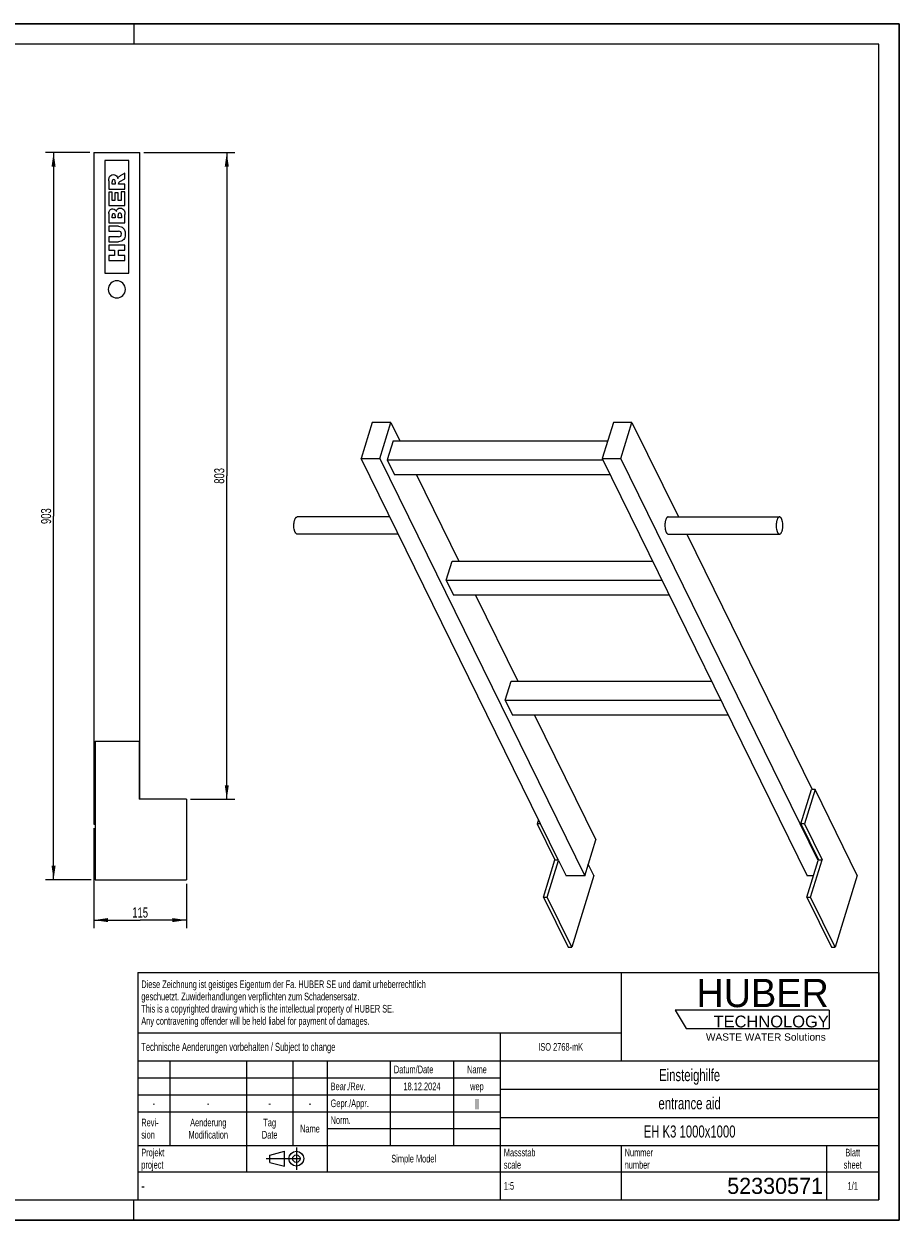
# Model space of a CAD drawing. Header units: millimetres. Extents: x 0 to 2100, y 0 to 1485.
# Tile 2 of 2: x 1014 to 2100, y 0 to 1485. Entities that reach past the tile are written whole.
import ezdxf

# ---------------------------------------------------------------- set-up
doc = ezdxf.new("R2010")
doc.units = ezdxf.units.MM
doc.header["$LTSCALE"] = 115.5
doc.linetypes.add('CENTER', pattern=[0.6, 0.375, -0.075, 0.075, -0.075])
doc.layers.get('0').update_dxf_attribs({"linetype": 'CONTINUOUS'})
for name, color, linetype in [('005_AXIS', 7, 'CONTINUOUS'), ('007_CURVES', 7, 'CONTINUOUS'), ('050_DIMENSIONING', 7, 'CONTINUOUS'), ('HUBER_Logo_BL0', 7, 'CONTINUOUS')]:
    doc.layers.add(name, color=color, linetype=linetype)
doc.styles.get("Standard").update_dxf_attribs({"font": 'txt', "width": 0.7})
doc.styles.add('TEXTSTYLE_2', font='txt')
doc.styles.add('TEXTSTYLE_3', font='arial.ttf')
doc.styles.add('TEXTSTYLE_4', font='txt', dxfattribs={"width": 0.8})
doc.styles.add('TEXTSTYLE_5', font='txt')
doc.dimstyles.new('DIMSTYLE_2', dxfattribs={"dimtxt": 12.5, "dimasz": 17.5, "dimexe": 2, "dimexo": 1, "dimtad": 1, "dimdec": 1, "dimtxsty": 'Standard', "dimblk": '_FILLED', "dimblk1": '_FILLED', "dimblk2": '_FILLED', "dimcen": 0.09, "dimazin": 2, "dimtp": 0.8, "dimtm": 0.8, "dimtfac": 1, "dimtdec": 1, "dimtofl": 0, "dimtmove": 0, "dimatfit": 3, "dimldrblk": '_FILLED', "dimfxl": 1, "dimtolj": 1, "dimarcsym": 0})
doc.dimstyles.new('DIMSTYLE_3', dxfattribs={"dimtxt": 12.5, "dimasz": 17.5, "dimexe": 2, "dimexo": 1, "dimtad": 1, "dimtxsty": 'Standard', "dimblk": '_FILLED', "dimblk1": '_FILLED', "dimblk2": '_FILLED', "dimcen": 0.09, "dimazin": 2, "dimtp": 0.3, "dimtm": 0.3, "dimtfac": 1, "dimtofl": 0, "dimtmove": 0, "dimatfit": 3, "dimldrblk": '_FILLED', "dimfxl": 1, "dimtolj": 1, "dimarcsym": 0})
doc.dimstyles.new('DIMSTYLE_5', dxfattribs={"dimtxt": 12.5, "dimasz": 17.5, "dimexe": 2, "dimexo": 1, "dimtad": 1, "dimtxsty": 'Standard', "dimblk": '_FILLED', "dimblk1": '_FILLED', "dimblk2": '_FILLED', "dimcen": 0.09, "dimazin": 2, "dimtp": 0.8, "dimtm": 0.8, "dimtfac": 1, "dimtofl": 0, "dimtmove": 0, "dimatfit": 3, "dimldrblk": '_FILLED', "dimfxl": 1, "dimtolj": 1, "dimarcsym": 0})

# ---------------------------------------------------------------- blocks, each defined once
blk = doc.blocks.new('HUBER_LOGO_BL0', base_point=(1918.7, 251.9))
at = {"layer": 'HUBER_Logo_BL0', "color": 5, "linetype": 'Continuous'}
for p, q in [((2013.2, 260.5), (1822, 260.5)), ((1822, 260.5), (1835.5, 238)), ((2013.2, 260.5), (2013.2, 238)), ((1835.5, 238), (2013.2, 238))]:
    blk.add_line(p, q, dxfattribs=at)
at = {"layer": 'HUBER_Logo_BL0', "color": 2, "linetype": 'Continuous', "attachment_point": 3, "line_spacing_factor": 0.78}
for s, insert, char_height, width, style in [('HUBER\\P\\fArial;\\H14.625;TECHNOLOGY ', (2012.7, 299.5), 35.1, 193.836, 'TEXTSTYLE_2'), ('WASTE WATER Solutions', (2009, 231.8), 9, 148.517, 'TEXTSTYLE_3')]:
    blk.add_mtext(s, dxfattribs=dict(at, insert=insert, char_height=char_height, width=width, style=style))
blk = doc.blocks.new('_FILLED')
at = {"color": 0, "linetype": 'ByBlock'}
blk.add_solid([(0, 0), (-1, 0.143), (-1, -0.143)], dxfattribs=at)
blk = doc.blocks.new('*D3')
at = {"layer": '050_DIMENSIONING', "color": 2, "linetype": 'Continuous', "transparency": 16777216}
for p, q in [((1095.5, 1325.4), (1040.5, 1325.4)), ((1050.5, 1325.4), (1050.5, 873.9)), ((1050.5, 422.4), (1050.5, 873.9)), ((1097, 422.4), (1040.5, 422.4))]:
    blk.add_line(p, q, dxfattribs=at)
at = {"layer": '050_DIMENSIONING', "color": 2, "linetype": 'Continuous', "transparency": 16777216, "xscale": 17.5, "yscale": 17.5, "zscale": 17.5}
for p, rotation in [((1050.5, 1325.4), 90), ((1050.5, 422.4), 270)]:
    blk.add_blockref('_FILLED', p, dxfattribs=dict(at, rotation=rotation))
at = {"layer": '050_DIMENSIONING', "color": 2, "linetype": 'Continuous', "transparency": 16777216, "insert": (1034.9, 873.9), "char_height": 12.5, "width": 42.857, "attachment_point": 2, "rotation": 90, "line_spacing_factor": 0.9}
blk.add_mtext('903', dxfattribs=at)
blk = doc.blocks.new('*D5')
at = {"layer": '050_DIMENSIONING', "color": 2, "linetype": 'Continuous', "transparency": 16777216}
for p, q in [((1100.5, 486.4), (1100.5, 362.4)), ((1215.5, 417.4), (1215.5, 362.4)), ((1100.5, 372.4), (1158, 372.4)), ((1215.5, 372.4), (1158, 372.4))]:
    blk.add_line(p, q, dxfattribs=at)
at = {"layer": '050_DIMENSIONING', "color": 2, "linetype": 'Continuous', "transparency": 16777216, "xscale": 17.5, "yscale": 17.5, "zscale": 17.5, "rotation": 180}
blk.add_blockref('_FILLED', (1100.5, 372.4), dxfattribs=at)
at = {"layer": '050_DIMENSIONING', "color": 2, "linetype": 'Continuous', "transparency": 16777216, "xscale": 17.5, "yscale": 17.5, "zscale": 17.5}
blk.add_blockref('_FILLED', (1215.5, 372.4), dxfattribs=at)
at = {"layer": '050_DIMENSIONING', "color": 2, "linetype": 'Continuous', "transparency": 16777216, "insert": (1158, 388.1), "char_height": 12.5, "width": 34.821, "attachment_point": 2, "line_spacing_factor": 0.9}
blk.add_mtext('115', dxfattribs=at)
blk = doc.blocks.new('*D7')
at = {"layer": '050_DIMENSIONING', "color": 2, "linetype": 'Continuous', "transparency": 16777216}
for p, q in [((1162.5, 1325.4), (1275.5, 1325.4)), ((1265.5, 1325.4), (1265.5, 923.9)), ((1265.5, 522.4), (1265.5, 923.9)), ((1220.5, 522.4), (1275.5, 522.4))]:
    blk.add_line(p, q, dxfattribs=at)
at = {"layer": '050_DIMENSIONING', "color": 2, "linetype": 'Continuous', "transparency": 16777216, "xscale": 17.5, "yscale": 17.5, "zscale": 17.5}
for p, rotation in [((1265.5, 1325.4), 90), ((1265.5, 522.4), 270)]:
    blk.add_blockref('_FILLED', p, dxfattribs=dict(at, rotation=rotation))
at = {"layer": '050_DIMENSIONING', "color": 2, "linetype": 'Continuous', "transparency": 16777216, "insert": (1249.9, 923.9), "char_height": 12.5, "width": 42.857, "attachment_point": 2, "rotation": 90, "line_spacing_factor": 0.9}
blk.add_mtext('803', dxfattribs=at)
blk = doc.blocks.new('PROJEKTIONSMETHODE_1_BL1', base_point=(1340, 76.3))
at = {"color": 2, "linetype": 'CENTER'}
for p, q in [((1351.9, 90), (1351.9, 62.5)), ((1314.3, 76.3), (1365.7, 76.3))]:
    blk.add_line(p, q, dxfattribs=at)
at = {"color": 2, "linetype": 'Continuous'}
for p, q in [((1318.9, 80.8), (1337.3, 85.4)), ((1318.9, 71.7), (1318.9, 80.8)), ((1337.3, 67.1), (1337.3, 85.4)), ((1318.9, 71.7), (1337.3, 67.1))]:
    blk.add_line(p, q, dxfattribs=at)
for radius in [9.17, 4.58]:
    blk.add_circle((1351.9, 76.3), radius, dxfattribs=at)
blk = doc.blocks.new('*T10')
at = {"color": 3, "linetype": 'Continuous'}
for p, q in [((0, 0), (920, 0)), ((0, 0), (0, -282.5)), ((600, 0), (600, -110)), ((920, 0), (920, -282.5)), ((0, -75), (600, -75)), ((450, -75), (450, -282.5)), ((0, -110), (920, -110)), ((40, -110), (40, -215)), ((135, -110), (135, -247.5)), ((192.5, -110), (192.5, -215)), ((235, -110), (235, -247.5)), ((313.5, -110), (313.5, -215)), ((392, -110), (392, -215)), ((0, -131), (450, -131)), ((450, -145), (920, -145)), ((0, -152), (450, -152)), ((0, -173), (450, -173)), ((450, -180), (920, -180)), ((235, -194), (450, -194)), ((0, -215), (920, -215)), ((600, -215), (600, -282.5)), ((855, -215), (855, -282.5)), ((0, -247.5), (920, -247.5)), ((0, -282.5), (920, -282.5))]:
    blk.add_line(p, q, dxfattribs=at)
at = {"color": 2, "linetype": 'Continuous', "line_spacing_factor": 0.96}
for s, insert, char_height, width, attachment_point in [('Diese Zeichnung ist geistiges Eigentum der Fa. HUBER SE und damit urheberrechtlich \\Pgeschuetzt. Zuwiderhandlungen verpflichten zum Schadensersatz.\\PThis is a copyrighted drawing which is the intellectual property of HUBER SE.\\PAny contravening offender will be held liabel for payment of damages.', (4.375, -9.95), 9.5, 1107.42857, 1), ('Technische Aenderungen vorbehalten / Subject to change', (4.375, -87.5), 10, 762.38095, 1), ('ISO 2768-mK', (525, -87.75), 9.5, 166.47619, 2), ('Datum/Date', (317.875, -115.75), 9.5, 146.11905, 1), ('Name', (421, -115.75), 9.5, 63.33333, 2), ('Einsteighilfe', (685, -120), 15, 252.14286, 2), ('Bear./Rev.', (239.375, -136.75), 9.5, 136.16667, 1), ('18.12.2024', (352.75, -136.75), 9.5, 136.61905, 2), ('wep', (421, -136.75), 9.5, 49.7619, 2), ('-', (20, -157.75), 9.5, 17.19048, 2), ('-', (87.5, -157.75), 9.5, 17.19048, 2), ('-', (163.75, -157.75), 9.5, 17.19048, 2), ('-', (213.75, -157.75), 9.5, 17.19048, 2), ('Gepr./Appr.', (239.375, -157.75), 9.5, 149.7381, 1), ('||', (421, -157.75), 9.5, 25.33333, 2), ('entrance aid', (685, -155), 15, 250.71429, 2), ('Revi-\\Psion', (4.375, -181.65), 9.5, 69.21429, 1), ('Aenderung\\PModification', (87.5, -181.65), 9.5, 151.54762, 2), ('Tag\\PDate', (163.75, -181.65), 9.5, 58.80952, 2), ('Name', (213.75, -189.25), 9.5, 63.33333, 2), ('Norm. ', (239.375, -178.75), 9.5, 87.7619, 1), ('EH K3 1000x1000', (685, -190), 15, 340, 2), ('Projekt\\Pproject', (4.375, -218.9), 9.5, 91.83333, 1), ('Massstab\\Pscale', (454.375, -218.9), 9.5, 112.19048, 1), ('Nummer\\Pnumber', (604.375, -218.9), 9.5, 93.19048, 1), ('Blatt\\Psheet', (887.5, -218.9), 9.5, 68.7619, 2), ('Simple Model', (342.5, -226.5), 9.5, 164.21429, 2), ('1:5', (454.375, -260.25), 9.5, 34.83333, 1), ('1/1', (887.5, -260.25), 9.5, 39.80952, 2)]:
    blk.add_mtext(s, dxfattribs=dict(at, insert=insert, char_height=char_height, width=width, attachment_point=attachment_point))
for s, insert, char_height, width, attachment_point, style in [('-', (4.375, -258.75), 12.5, 9.16667, 1, 'TEXTSTYLE_4'), ('52330571', (850.625, -255), 20, 273.33333, 3, 'TEXTSTYLE_5')]:
    blk.add_mtext(s, dxfattribs=dict(at, insert=insert, char_height=char_height, width=width, attachment_point=attachment_point, style=style))

msp = doc.modelspace()

# ---------------------------------------------------------------- linework, layer by layer
at = {"color": 7, "linetype": 'Continuous'}
for p, q in [((0, 1485), (2100, 1485)), ((2100, 0), (2100, 1485)), ((1100.549, 1325.435), (1157.549, 1325.435)), ((1100.549, 1325.435), (1100.549, 491.435)), ((1157.549, 522.435), (1157.549, 1325.435)), ((1446.11, 990.302), (1432.312, 945.652)), ((1469.136, 990.302), (1446.11, 990.302)), ((1455.338, 945.652), (1469.136, 990.302)), ((1469.136, 990.302), (1480.426, 967.294)), ((1745.454, 990.302), (1731.657, 945.652)), ((1768.481, 990.302), (1745.454, 990.302)), ((1754.683, 945.652), (1768.481, 990.302)), ((1768.481, 990.302), (1826.067, 872.953)), ((1471.969, 967.294), (1464.707, 943.795)), ((1471.969, 967.294), (1738.345, 967.294)), ((1677.26, 446.499), (1432.312, 945.652)), ((1432.312, 945.652), (1455.338, 945.652)), ((1455.338, 945.652), (1491.024, 872.932)), ((1464.707, 943.795), (1473.858, 925.146)), ((1464.707, 943.795), (1732.568, 943.795)), ((1731.657, 945.652), (1986.062, 427.229)), ((1731.657, 945.652), (1754.683, 945.652)), ((1999.632, 446.499), (1754.683, 945.652)), ((1741.719, 925.146), (1473.858, 925.146)), ((1501.11, 925.146), (1553.636, 818.108)), ((1491.024, 872.932), (1709.743, 427.229)), ((1836.52, 851.653), (1992.043, 534.73)), ((1537.917, 794.608), (1545.179, 818.108)), ((1545.179, 818.108), (1794.246, 818.108)), ((1537.917, 794.608), (1547.068, 775.96)), ((1537.917, 794.608), (1805.778, 794.608)), ((1814.929, 775.96), (1547.068, 775.96)), ((1574.32, 775.96), (1626.846, 668.922)), ((1611.127, 645.422), (1618.389, 668.922)), ((1618.389, 668.922), (1867.456, 668.922)), ((1611.127, 645.422), (1878.988, 645.422)), ((1611.127, 645.422), (1620.278, 626.774)), ((1888.139, 626.774), (1620.278, 626.774)), ((1647.53, 626.774), (1723.541, 471.879)), ((1102.049, 594.435), (1156.549, 594.435)), ((1156.549, 594.435), (1156.549, 522.435)), ((1977.911, 492.038), (1991.103, 534.73)), ((1995.709, 534.73), (1982.516, 492.038)), ((1995.709, 534.73), (1991.103, 534.73)), ((1215.549, 522.435), (1156.549, 522.435)), ((1215.549, 522.435), (1215.549, 422.435)), ((1100.549, 491.435), (1102.049, 491.435)), ((1652.472, 497.014), (1650.934, 492.038)), ((1650.934, 492.038), (1672.897, 447.282)), ((1654.913, 492.038), (1650.934, 492.038)), ((1982.516, 492.038), (1977.911, 492.038)), ((1977.911, 492.038), (1999.874, 447.282)), ((1982.516, 492.038), (2004.479, 447.282)), ((1709.743, 427.229), (1723.541, 471.879)), ((1658.615, 401.066), (1672.897, 447.282)), ((1663.221, 401.066), (1677.26, 446.499)), ((1672.897, 447.282), (1676.876, 447.282)), ((1677.26, 446.499), (1686.717, 427.229)), ((1985.592, 401.066), (1999.632, 446.499)), ((1990.197, 401.066), (2004.479, 447.282)), ((1999.874, 447.282), (1999.632, 446.499)), ((1999.874, 447.282), (2004.479, 447.282)), ((1721.199, 427.813), (1714.28, 441.912)), ((1709.743, 427.229), (1686.717, 427.229)), ((1993.677, 427.229), (1986.062, 427.229)), ((1658.615, 401.066), (1689.119, 338.905)), ((1658.615, 401.066), (1663.221, 401.066)), ((1693.725, 338.905), (1663.221, 401.066)), ((1985.592, 401.066), (2016.096, 338.905)), ((1985.592, 401.066), (1990.197, 401.066)), ((2020.701, 338.905), (1990.197, 401.066)), ((0, 0), (2100, 0))]:
    msp.add_line(p, q, dxfattribs=at)
at = {"color": 3, "linetype": 'Continuous'}
for p, q in [((2100, 1485), (0, 1485)), ((1150, 1485), (1150, 1460)), ((2100, 1485), (2100, 0)), ((1150, 0), (1150, 25)), ((2100, 0), (0, 0))]:
    msp.add_line(p, q, dxfattribs=at)
at = {"color": 5, "linetype": 'Continuous'}
for p, q in [((2075, 1460), (25, 1460)), ((2075, 25), (2075, 1460)), ((25, 25), (2075, 25))]:
    msp.add_line(p, q, dxfattribs=at)
at = {"layer": '005_AXIS', "color": 7, "linetype": 'Continuous'}
for p, q in [((1467.987, 872.953), (1352.909, 872.953)), ((1813.439, 872.953), (1951.598, 872.953)), ((1478.44, 851.653), (1352.909, 851.653)), ((1813.439, 851.653), (1951.598, 851.653)), ((1102.049, 594.435), (1102.049, 422.435)), ((2048.176, 427.813), (1995.709, 534.73)), ((1102.049, 422.435), (1215.549, 422.435)), ((1721.199, 427.813), (1693.725, 338.905)), ((2048.176, 427.813), (2020.701, 338.905)), ((1689.119, 338.905), (1693.725, 338.905)), ((2016.096, 338.905), (2020.701, 338.905))]:
    msp.add_line(p, q, dxfattribs=at)
for start, end in [(0, 180), (180, 360)]:
    msp.add_arc((1129.049, 1155.435), 10.65, start, end, dxfattribs=at)
for points, knots in [([(1350.331, 853.961), (1350.153, 854.323), (1349.827, 855.115), (1349.287, 856.896), (1348.853, 859.409), (1348.7, 862.578), (1348.882, 865.25), (1349.225, 867.285), (1349.562, 868.665), (1349.978, 869.897), (1350.461, 870.952), (1351.002, 871.807), (1351.592, 872.447), (1352.229, 872.855), (1352.692, 872.953), (1352.909, 872.953)], [0, 0, 0, 0, 0.05847656, 0.1235683, 0.26915391, 0.4261347, 0.58202247, 0.65569085, 0.72458329, 0.78750075, 0.84352641, 0.89215302, 0.93349183, 0.96861979, 1, 1, 1, 1]), ([(1813.439, 872.953), (1813.222, 872.953), (1812.76, 872.855), (1812.123, 872.447), (1811.532, 871.807), (1810.991, 870.952), (1810.508, 869.897), (1810.093, 868.665), (1809.755, 867.285), (1809.413, 865.25), (1809.23, 862.578), (1809.383, 859.409), (1809.818, 856.896), (1810.357, 855.115), (1810.683, 854.323), (1810.861, 853.961)], [0, 0, 0, 0, 0.03138021, 0.06650817, 0.10784698, 0.15647358, 0.21249923, 0.27541668, 0.34430912, 0.41797751, 0.57386529, 0.73084608, 0.8764317, 0.94152345, 1, 1, 1, 1]), ([(1951.598, 872.953), (1951.382, 872.953), (1950.919, 872.855), (1950.282, 872.447), (1949.691, 871.807), (1949.15, 870.952), (1948.667, 869.897), (1948.252, 868.665), (1947.914, 867.285), (1947.572, 865.25), (1947.389, 862.578), (1947.542, 859.409), (1947.977, 856.896), (1948.516, 855.115), (1948.842, 854.323), (1949.02, 853.961)], [0, 0, 0, 0, 0.03138021, 0.06650817, 0.10784698, 0.15647359, 0.21249925, 0.27541671, 0.34430915, 0.41797753, 0.5738653, 0.73084609, 0.8764317, 0.94152344, 1, 1, 1, 1]), ([(1954.176, 870.646), (1954.008, 870.988), (1953.659, 871.602), (1953.03, 872.352), (1952.343, 872.835), (1951.834, 872.953), (1951.598, 872.953)], [0, 0, 0, 0, 0.31594736, 0.5820841, 0.80455744, 1, 1, 1, 1]), ([(1951.598, 851.653), (1951.815, 851.653), (1952.278, 851.751), (1952.915, 852.159), (1953.505, 852.799), (1954.046, 853.655), (1954.529, 854.71), (1954.944, 855.941), (1955.282, 857.321), (1955.625, 859.356), (1955.807, 862.028), (1955.654, 865.198), (1955.22, 867.71), (1954.68, 869.492), (1954.354, 870.283), (1954.176, 870.646)], [0, 0, 0, 0, 0.03138021, 0.06650817, 0.10784698, 0.15647359, 0.21249925, 0.27541671, 0.34430915, 0.41797753, 0.5738653, 0.73084609, 0.8764317, 0.94152344, 1, 1, 1, 1]), ([(1352.909, 851.653), (1352.673, 851.653), (1352.164, 851.772), (1351.477, 852.254), (1350.848, 853.004), (1350.499, 853.618), (1350.331, 853.961)], [0, 0, 0, 0, 0.19544256, 0.4179159, 0.68405264, 1, 1, 1, 1]), ([(1810.861, 853.961), (1811.029, 853.618), (1811.378, 853.004), (1812.008, 852.254), (1812.695, 851.772), (1813.203, 851.653), (1813.439, 851.653)], [0, 0, 0, 0, 0.31594734, 0.58208411, 0.80455748, 1, 1, 1, 1]), ([(1949.02, 853.961), (1949.188, 853.618), (1949.538, 853.004), (1950.167, 852.254), (1950.854, 851.772), (1951.362, 851.653), (1951.598, 851.653)], [0, 0, 0, 0, 0.31594736, 0.5820841, 0.80455744, 1, 1, 1, 1])]:
    msp.add_open_spline(points, degree=3, knots=knots, dxfattribs=at)
at = {"layer": '007_CURVES', "color": 4, "linetype": 'Continuous'}
for p, q in [((1144.049, 1315.435), (1114.049, 1315.435)), ((1114.049, 1315.435), (1114.049, 1175.435)), ((1144.049, 1175.435), (1144.049, 1315.435)), ((1132.937, 1289.242), (1139.049, 1292.543)), ((1139.049, 1299.528), (1133.265, 1296.527)), ((1139.049, 1292.543), (1139.049, 1299.528)), ((1119.049, 1290.156), (1119.049, 1279.856)), ((1119.049, 1279.856), (1139.049, 1279.856)), ((1123.087, 1286.063), (1123.087, 1288.778)), ((1127.153, 1286.063), (1123.087, 1286.063)), ((1127.153, 1288.669), (1127.153, 1286.063)), ((1130.932, 1286.063), (1130.932, 1286.609)), ((1139.049, 1286.063), (1130.932, 1286.063)), ((1139.049, 1279.856), (1139.049, 1286.063)), ((1123.319, 1276.145), (1119.049, 1276.145)), ((1119.049, 1276.145), (1119.049, 1259.583)), ((1123.319, 1265.777), (1123.319, 1276.145)), ((1126.498, 1265.777), (1123.319, 1265.777)), ((1130.577, 1275.395), (1126.498, 1275.395)), ((1126.498, 1275.395), (1126.498, 1265.777)), ((1130.577, 1265.777), (1130.577, 1275.395)), ((1134.52, 1265.777), (1130.577, 1265.777)), ((1139.049, 1276.445), (1134.52, 1276.445)), ((1134.52, 1276.445), (1134.52, 1265.777)), ((1139.049, 1259.583), (1139.049, 1276.445)), ((1119.049, 1259.583), (1139.049, 1259.583)), ((1119.049, 1249.446), (1119.049, 1237.877)), ((1139.049, 1237.877), (1139.049, 1248.546)), ((1119.049, 1237.877), (1139.049, 1237.877)), ((1130.973, 1233.771), (1119.049, 1233.771)), ((1119.049, 1233.771), (1119.049, 1227.605)), ((1123.101, 1244.112), (1123.101, 1246.841)), ((1126.894, 1244.112), (1123.101, 1244.112)), ((1126.894, 1246.8), (1126.894, 1244.112)), ((1130.7, 1244.112), (1130.7, 1247.25)), ((1134.752, 1244.112), (1130.7, 1244.112)), ((1134.752, 1247.264), (1134.752, 1244.112)), ((1119.049, 1227.605), (1131.259, 1227.605)), ((1131.259, 1220.77), (1119.049, 1220.77)), ((1119.049, 1220.77), (1119.049, 1214.603)), ((1119.049, 1214.603), (1130.973, 1214.603)), ((1139.049, 1210.483), (1119.049, 1210.483)), ((1119.049, 1210.483), (1119.049, 1204.276)), ((1119.049, 1204.276), (1126.048, 1204.276)), ((1126.048, 1204.276), (1126.048, 1197.523)), ((1130.959, 1197.523), (1130.959, 1204.276)), ((1130.959, 1204.276), (1139.049, 1204.276)), ((1139.049, 1204.276), (1139.049, 1210.483)), ((1126.048, 1197.523), (1119.049, 1197.523)), ((1119.049, 1197.523), (1119.049, 1191.343)), ((1119.049, 1191.343), (1139.049, 1191.343)), ((1139.049, 1197.523), (1130.959, 1197.523)), ((1139.049, 1191.343), (1139.049, 1197.523)), ((1114.049, 1175.435), (1144.049, 1175.435))]:
    msp.add_line(p, q, dxfattribs=at)
for points in [[(1119.049, 1290.156), (1119.049, 1292.066), (1119.213, 1293.526), (1119.54, 1294.535)], [(1119.54, 1294.535), (1119.868, 1295.545), (1120.482, 1296.35), (1121.372, 1296.973)], [(1121.372, 1296.973), (1122.255, 1297.591), (1123.333, 1297.905), (1124.602, 1297.905)], [(1124.602, 1297.905), (1125.72, 1297.905), (1126.675, 1297.659), (1127.483, 1297.187)], [(1127.483, 1297.187), (1128.285, 1296.718), (1128.94, 1296.063), (1129.441, 1295.237)], [(1129.441, 1295.237), (1129.759, 1294.712), (1130.018, 1293.989), (1130.222, 1293.062)], [(1130.222, 1293.062), (1130.482, 1293.798), (1130.727, 1294.344), (1130.969, 1294.674)], [(1130.969, 1294.674), (1131.137, 1294.903), (1131.478, 1295.231), (1132.024, 1295.667)], [(1132.024, 1295.667), (1132.555, 1296.09), (1132.965, 1296.377), (1133.265, 1296.527)], [(1123.61, 1291.08), (1123.265, 1290.674), (1123.087, 1289.897), (1123.087, 1288.778)], [(1125.093, 1291.697), (1124.452, 1291.697), (1123.961, 1291.493), (1123.61, 1291.08)], [(1126.255, 1291.305), (1125.925, 1291.561), (1125.529, 1291.697), (1125.093, 1291.697)], [(1126.889, 1290.308), (1126.798, 1290.715), (1126.594, 1291.043), (1126.255, 1291.305)], [(1127.153, 1288.669), (1127.153, 1288.942), (1127.071, 1289.487), (1126.889, 1290.308)], [(1131.406, 1288.115), (1131.096, 1287.673), (1130.932, 1287.168), (1130.932, 1286.609)], [(1132.937, 1289.242), (1132.148, 1288.815), (1131.641, 1288.45), (1131.406, 1288.115)], [(1119.049, 1249.446), (1119.049, 1251.37), (1119.527, 1252.843), (1120.482, 1253.88)], [(1120.482, 1253.88), (1121.437, 1254.917), (1122.624, 1255.435), (1124.029, 1255.435)], [(1123.592, 1248.805), (1123.265, 1248.423), (1123.101, 1247.768), (1123.101, 1246.841)], [(1124.956, 1249.378), (1124.383, 1249.378), (1123.92, 1249.187), (1123.592, 1248.805)], [(1124.029, 1255.435), (1125.216, 1255.435), (1126.225, 1255.067), (1127.073, 1254.333)], [(1126.403, 1248.805), (1126.075, 1249.187), (1125.584, 1249.378), (1124.956, 1249.378)], [(1126.894, 1246.8), (1126.894, 1247.755), (1126.73, 1248.423), (1126.403, 1248.805)], [(1127.073, 1254.333), (1127.644, 1253.839), (1128.081, 1253.116), (1128.408, 1252.175)], [(1128.408, 1252.175), (1128.763, 1253.607), (1129.349, 1254.658), (1130.195, 1255.34)], [(1130.195, 1255.34), (1131.041, 1256.022), (1132.092, 1256.363), (1133.36, 1256.363)], [(1131.246, 1249.515), (1130.891, 1249.078), (1130.7, 1248.328), (1130.7, 1247.25)], [(1132.664, 1250.169), (1132.078, 1250.169), (1131.6, 1249.951), (1131.246, 1249.515)], [(1134.192, 1249.515), (1133.81, 1249.951), (1133.306, 1250.169), (1132.664, 1250.169)], [(1133.36, 1256.363), (1134.397, 1256.363), (1135.338, 1256.118), (1136.156, 1255.638)], [(1134.752, 1247.264), (1134.752, 1248.328), (1134.574, 1249.078), (1134.192, 1249.515)], [(1136.156, 1255.638), (1136.989, 1255.149), (1137.644, 1254.494), (1138.123, 1253.663)], [(1138.123, 1253.663), (1138.422, 1253.144), (1138.64, 1252.352), (1138.78, 1251.316)], [(1138.78, 1251.316), (1138.967, 1249.924), (1139.049, 1248.996), (1139.049, 1248.546)], [(1130.973, 1233.771), (1132.16, 1233.771), (1133.265, 1233.58), (1134.315, 1233.212)], [(1134.315, 1233.212), (1135.366, 1232.843), (1136.28, 1232.27), (1137.071, 1231.479)], [(1133.824, 1226.691), (1133.224, 1227.291), (1132.364, 1227.605), (1131.259, 1227.605)], [(1131.259, 1220.77), (1132.351, 1220.77), (1133.197, 1221.07), (1133.81, 1221.67)], [(1133.81, 1221.67), (1134.424, 1222.27), (1134.725, 1223.116), (1134.725, 1224.194)], [(1134.725, 1224.194), (1134.725, 1225.258), (1134.424, 1226.09), (1133.824, 1226.691)], [(1138.384, 1218.613), (1137.971, 1217.837), (1137.398, 1217.127), (1136.659, 1216.489)], [(1137.071, 1231.479), (1137.862, 1230.688), (1138.408, 1229.869), (1138.723, 1229.005)], [(1139.186, 1221.493), (1139.049, 1220.347), (1138.79, 1219.378), (1138.384, 1218.613)], [(1138.723, 1229.005), (1139.158, 1227.809), (1139.39, 1226.363), (1139.39, 1224.685)], [(1139.39, 1224.685), (1139.39, 1223.703), (1139.322, 1222.639), (1139.186, 1221.493)], [(1134.357, 1215.174), (1133.074, 1214.794), (1131.955, 1214.603), (1130.973, 1214.603)], [(1136.659, 1216.489), (1135.911, 1215.845), (1135.147, 1215.408), (1134.357, 1215.174)]]:
    msp.add_open_spline(points, degree=3, dxfattribs=at)

# ---------------------------------------------------------------- block references
msp.add_blockref('*T10', (1155, 307.5))
at = {"color": 2, "linetype": 'Continuous'}
msp.add_blockref('PROJEKTIONSMETHODE_1_BL1', (1340, 76.25), dxfattribs=at)
at = {"layer": 'HUBER_Logo_BL0'}
msp.add_blockref('HUBER_LOGO_BL0', (1918.749, 251.871), dxfattribs=at)

# ---------------------------------------------------------------- dimensions: what is measured, and where the dimension line sits
at = {"layer": '050_DIMENSIONING', "color": 2, "linetype": 'Continuous'}
for base, p1, p2, angle, dimstyle, picture, middle in [((1050.549, 422.435), (1096.549, 1325.435), (1098.049, 422.435), 270, 'DIMSTYLE_2', '*D3', (1050.549, 872.15)), ((1265.549, 522.435), (1161.549, 1325.435), (1219.549, 522.435), 270, 'DIMSTYLE_5', '*D7', (1265.549, 922.15)), ((1100.549, 372.435), (1215.549, 418.435), (1100.549, 487.435), 180, 'DIMSTYLE_3', '*D5', (1156.264, 372.435))]:
    dim = msp.add_linear_dim(base=base, p1=p1, p2=p2, angle=angle, dimstyle=dimstyle, dxfattribs=at)
    dim.commit()
    dim.dimension.update_dxf_attribs({"geometry": picture, "text_midpoint": middle, "dimtype": 160})

doc.saveas('drawing.dxf')
